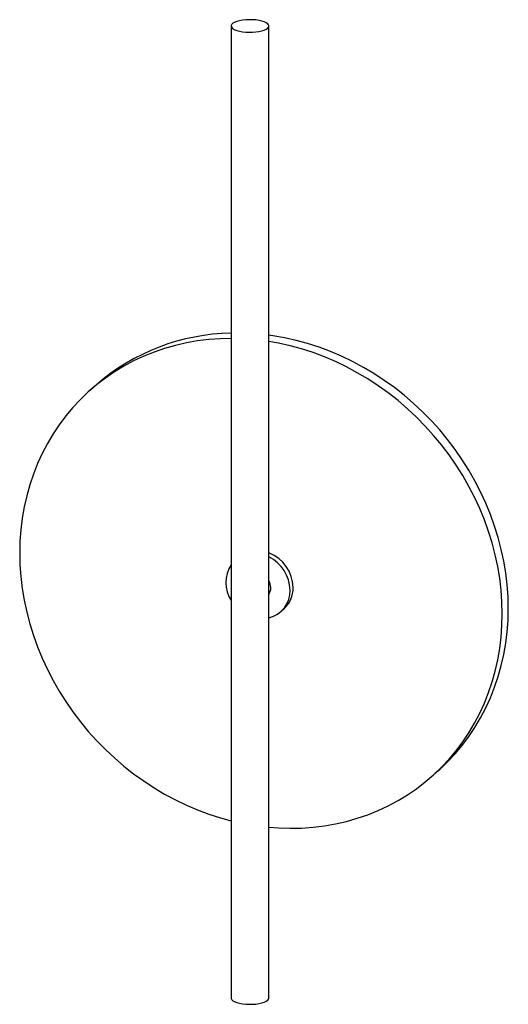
# Paper-space layout '_Dimétrica' of a CAD drawing. Header units: millimetres. Extents: x -266 to 18, y -493 to 80.
import ezdxf

# ---------------------------------------------------------------- set-up
doc = ezdxf.new("R2010")
doc.units = ezdxf.units.MM

psp = doc.layouts.new('_Dimétrica')

# ---------------------------------------------------------------- linework, layer by layer
at = {"color": 7, "linetype": 'Continuous', "lineweight": 25}
for p, q in [((-143.04, 75.99), (-143.04, -489.69)), ((-121.04, -489.69), (-121.04, 75.99)), ((-221.35, -132.76), (-224.89, -135.88)), ((-114.21, -264.94), (-112.44, -263.38)), ((-26.46, -360.88), (-22.92, -357.76))]:
    psp.add_line(p, q, dxfattribs=at)
at = {"color": 7, "linetype": 'Continuous', "lineweight": 25, "flags": 128}
for points in [[(-121.75, 74.7), (-121.22, 75.33), (-121.04, 75.99), (-121.21, 76.64), (-121.73, 77.27), (-122.58, 77.87), (-123.74, 78.4), (-125.16, 78.86), (-126.8, 79.22), (-128.61, 79.48), (-130.54, 79.63), (-132.51, 79.66), (-134.46, 79.57), (-136.34, 79.37), (-138.08, 79.06), (-139.62, 78.65), (-140.92, 78.16), (-141.94, 77.59), (-142.63, 76.98), (-142.99, 76.33), (-143, 75.67), (-142.65, 75.03), (-141.96, 74.41), (-140.95, 73.85), (-139.66, 73.35), (-138.12, 72.94), (-136.38, 72.63), (-134.51, 72.42), (-132.56, 72.33), (-130.59, 72.36), (-128.66, 72.5), (-126.85, 72.76), (-125.2, 73.12), (-123.77, 73.57), (-122.61, 74.11), (-121.75, 74.7)], [(-143.04, -105.85), (-149.3, -106), (-155.95, -106.47), (-162.53, -107.28), (-169.03, -108.41), (-175.43, -109.88), (-181.71, -111.66), (-187.86, -113.77), (-193.86, -116.19), (-199.71, -118.92), (-205.38, -121.95), (-210.87, -125.27), (-216.15, -128.89), (-221.23, -132.78), (-226.08, -136.94), (-230.7, -141.37), (-235.07, -146.04), (-239.19, -150.95), (-243.04, -156.09), (-246.62, -161.44), (-249.91, -167), (-252.92, -172.75), (-255.63, -178.68), (-258.03, -184.76), (-260.13, -191), (-261.91, -197.37), (-263.37, -203.86), (-264.51, -210.45), (-265.33, -217.13), (-265.82, -223.89), (-265.99, -230.7), (-265.82, -237.55), (-265.33, -244.43), (-264.51, -251.32), (-263.37, -258.2), (-261.91, -265.06), (-260.13, -271.88), (-258.03, -278.64), (-255.63, -285.33), (-252.92, -291.94), (-249.91, -298.45), (-246.62, -304.83), (-243.04, -311.09), (-239.19, -317.2), (-235.07, -323.15), (-230.7, -328.92), (-226.08, -334.51), (-221.23, -339.9), (-216.15, -345.07), (-210.87, -350.01), (-205.38, -354.72), (-199.71, -359.18), (-193.86, -363.38), (-187.86, -367.32), (-181.71, -370.97), (-175.43, -374.34), (-169.03, -377.41), (-162.53, -380.19), (-155.95, -382.65), (-149.3, -384.8), (-143.04, -386.52)], [(18.17, -262.94), (18.01, -256.08), (17.52, -249.2), (16.7, -242.32), (15.56, -235.44), (14.1, -228.58), (12.32, -221.76), (10.22, -215), (7.82, -208.3), (5.11, -201.7), (2.1, -195.19), (-1.19, -188.8), (-4.77, -182.55), (-8.62, -176.43), (-12.74, -170.49), (-17.11, -164.71), (-21.73, -159.12), (-26.58, -153.74), (-31.66, -148.57), (-36.95, -143.62), (-42.43, -138.91), (-48.1, -134.45), (-53.95, -130.25), (-59.95, -126.32), (-66.1, -122.66), (-72.38, -119.3), (-78.78, -116.22), (-85.28, -113.45), (-91.86, -110.98), (-98.52, -108.83), (-105.23, -107), (-111.97, -105.49), (-118.75, -104.31), (-121.04, -103.98)], [(14.64, -266.05), (14.47, -259.2), (13.98, -252.32), (13.17, -245.44), (12.02, -238.55), (10.56, -231.7), (8.78, -224.88), (6.68, -218.11), (4.28, -211.42), (1.57, -204.81), (-1.43, -198.31), (-4.73, -191.92), (-8.31, -185.66), (-12.16, -179.55), (-16.28, -173.6), (-20.65, -167.83), (-25.27, -162.24), (-30.12, -156.86), (-35.19, -151.69), (-40.48, -146.74), (-45.97, -142.03), (-51.64, -137.57), (-57.48, -133.37), (-63.49, -129.44), (-69.64, -125.78), (-75.92, -122.41), (-82.31, -119.34), (-88.81, -116.57), (-95.4, -114.1), (-102.05, -111.95), (-108.76, -110.12), (-115.51, -108.61), (-121.04, -107.62)], [(-121.04, -253.63), (-120.55, -253.14), (-120.17, -252.65)], [(-22.92, -357.76), (-21.73, -356.69), (-17.11, -352.27), (-12.74, -347.6), (-8.62, -342.69), (-4.77, -337.55), (-1.19, -332.19), (2.1, -326.63), (5.11, -320.89), (7.82, -314.96), (10.22, -308.87), (12.32, -302.64), (14.1, -296.27), (15.56, -289.78), (16.7, -283.18), (17.52, -276.5), (18.01, -269.75), (18.17, -262.94)], [(-121.04, -390.31), (-115.51, -390.71), (-108.76, -390.9), (-102.05, -390.76), (-95.4, -390.28), (-88.81, -389.47), (-82.31, -388.34), (-75.92, -386.88), (-69.64, -385.09), (-63.49, -382.99), (-57.48, -380.57), (-51.64, -377.84), (-45.97, -374.81), (-40.48, -371.48), (-35.19, -367.87), (-30.12, -363.97), (-25.27, -359.81), (-20.65, -355.39), (-16.28, -350.72), (-12.16, -345.8), (-8.31, -340.66), (-4.73, -335.31), (-1.43, -329.75), (1.57, -324), (4.28, -318.08), (6.68, -311.99), (8.78, -305.76), (10.56, -299.39), (12.02, -292.9), (13.17, -286.3), (13.98, -279.62), (14.47, -272.87), (14.64, -266.05)], [(-143.04, -489.69), (-143, -490.01), (-142.65, -490.66), (-141.96, -491.27), (-140.95, -491.84), (-139.66, -492.34), (-138.12, -492.75), (-136.38, -493.06), (-134.51, -493.26), (-132.56, -493.35), (-130.59, -493.33), (-128.66, -493.18), (-126.85, -492.92), (-125.2, -492.56), (-123.77, -492.11), (-122.61, -491.58), (-121.75, -490.99)]]:
    psp.add_lwpolyline(points, dxfattribs=at)
at = {"color": 7, "linetype": 'Continuous', "lineweight": 25}
for centre, radius, start, end in [((-141.06, -225.23), 122.46, 90.92364, 130.96675), ((-128.9, -251.18), 21.94, 1.15583, 68.9952), ((-130.68, -252.74), 21.95, 1.17735, 63.9488), ((-127.14, -247.97), 19, 146.77069, 213.22931), ((-128.33, -250.95), 8.37, 0.5031, 29.42817), ((-126.81, -250.95), 6.85, 327.39995, 0.61427), ((-123.64, -251.02), 16.68, 312.16431, 0.97138), ((-124.91, -252.74), 16.19, 283.85459, 1.5965), ((-122.69, -489.63), 1.66, 304.7913, 357.7608)]:
    psp.add_arc(centre, radius, start, end, dxfattribs=at)

doc.saveas('drawing.dxf')
